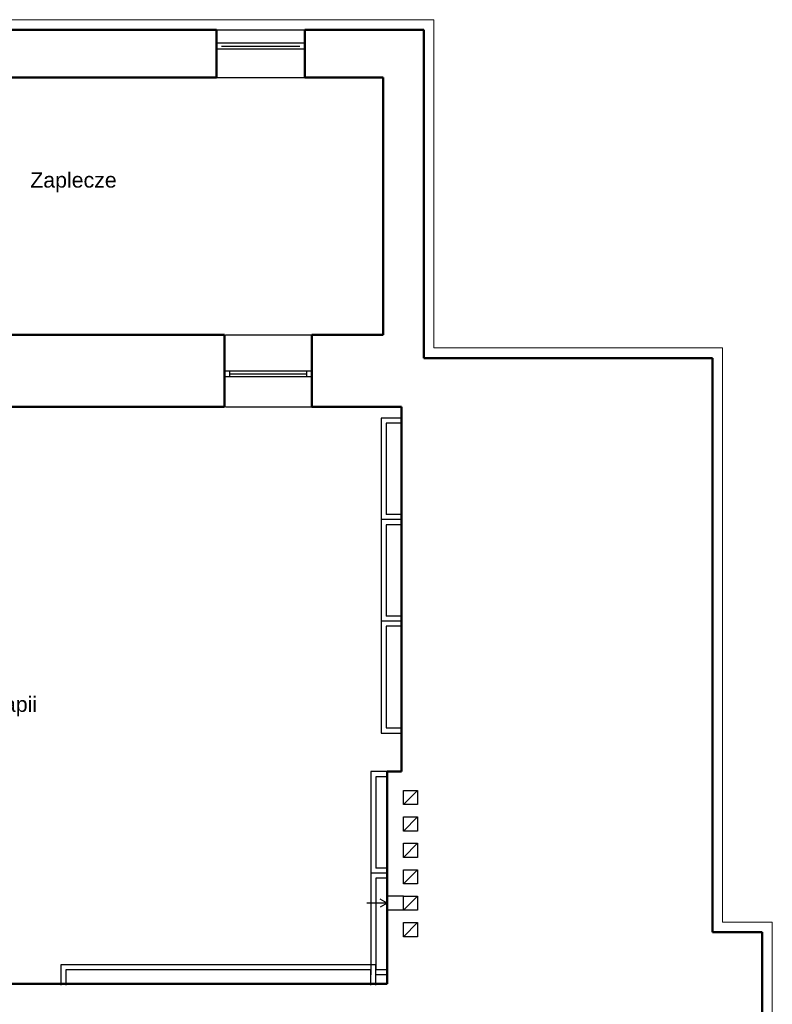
# Model space of a CAD drawing. Header units: millimetres. Extents: x 10990 to 23188, y -38075 to -27370.
# Tile 12 of 29: x 15284 to 16024, y -28654 to -27685. Entities that reach past the tile are written whole.
import ezdxf

# ---------------------------------------------------------------- set-up
doc = ezdxf.new("R2010")
doc.units = ezdxf.units.MM
doc.layers.add('2DS_PLS_kan', color=30, linetype='Continuous', lineweight=25)
doc.layers.add('Przekrój', color=180, linetype='Continuous', lineweight=50)
for name, color, linetype in [('A-Instal-G', 7, 'Continuous'), ('Okna', 40, 'Continuous'), ('Opis okno', 50, 'Continuous'), ('Widokowa', 94, 'Continuous')]:
    doc.layers.add(name, color=color, linetype=linetype)
doc.styles.add('Arial', font='arial.ttf')

msp = doc.modelspace()

# ---------------------------------------------------------------- linework, layer by layer
at = {"layer": 'A-Instal-G'}
for p, q in [((15659.28, -28077.12), (15639.28, -28077.12)), ((15639.28, -28077.12), (15639.28, -28387.12)), ((15659.28, -28082.12), (15644.28, -28082.12)), ((15644.28, -28082.12), (15644.28, -28172.12)), ((15659.28, -28177.12), (15639.28, -28177.12)), ((15659.28, -28177.12), (15639.28, -28177.12)), ((15659.28, -28172.12), (15644.28, -28172.12)), ((15644.28, -28182.12), (15644.28, -28272.12)), ((15659.28, -28182.12), (15644.28, -28182.12)), ((15659.28, -28272.12), (15644.28, -28272.12)), ((15659.28, -28277.12), (15639.28, -28277.12)), ((15659.28, -28277.12), (15639.28, -28277.12)), ((15659.28, -28282.12), (15644.28, -28282.12)), ((15644.28, -28282.12), (15644.28, -28382.12)), ((15639.28, -28387.12), (15659.28, -28387.12)), ((15644.28, -28382.12), (15659.28, -28382.12)), ((15645.28, -28425.12), (15629.28, -28425.12)), ((15629.28, -28425.12), (15629.28, -28625.12)), ((15645.28, -28430.12), (15634.28, -28430.12)), ((15634.28, -28430.12), (15634.28, -28520.12)), ((15645.28, -28525.12), (15629.28, -28525.12)), ((15645.28, -28525.12), (15629.28, -28525.12)), ((15645.28, -28520.12), (15634.28, -28520.12)), ((15645.28, -28530.12), (15634.28, -28530.12)), ((15634.28, -28530.12), (15634.28, -28620.12)), ((15634.28, -28615.12), (15324.28, -28615.12)), ((15324.28, -28615.12), (15324.28, -28635.12)), ((15629.28, -28620.12), (15329.28, -28620.12)), ((15329.28, -28620.12), (15329.28, -28635.12)), ((15629.28, -28635.12), (15629.28, -28620.12)), ((15634.28, -28635.12), (15634.28, -28615.12)), ((15645.28, -28620.12), (15634.28, -28620.12)), ((15645.28, -28625.12), (15634.28, -28625.12))]:
    msp.add_line(p, q, dxfattribs=at)
at = {"layer": 'Okna'}
for p, q in [((15571.28, -28031.12), (15485.28, -28031.12)), ((15490.28, -28031.12), (15490.28, -28036.12)), ((15566.28, -28036.12), (15566.28, -28031.12)), ((15485.28, -28036.12), (15571.28, -28036.12)), ((15490.28, -28033.62), (15566.28, -28033.62))]:
    msp.add_line(p, q, dxfattribs=at)
at = {"layer": 'Opis okno'}
for p, q in [((15564.28, -27708.12), (15477.28, -27708.12)), ((15482.28, -27711.12), (15559.28, -27711.12)), ((15564.28, -27714.12), (15477.28, -27714.12))]:
    msp.add_line(p, q, dxfattribs=at)
at = {"layer": 'Przekrój', "lineweight": 20}
for p, q in [((14476.28, -27685.12), (15691.28, -27685.12)), ((15691.28, -27685.12), (15691.28, -28008.12)), ((15691.28, -28008.12), (15975.28, -28008.12)), ((15975.28, -28008.12), (15975.28, -28573.12)), ((15975.28, -28573.12), (16024.28, -28573.12)), ((16024.28, -28573.12), (16024.28, -28727.12))]:
    msp.add_line(p, q, dxfattribs=at)
at = {"layer": 'Przekrój'}
for p, q in [((15262.28, -27695.12), (15477.28, -27695.12)), ((15477.28, -27742.12), (15477.28, -27695.12)), ((15564.28, -27695.12), (15681.28, -27695.12)), ((15564.28, -27742.12), (15564.28, -27695.12)), ((15681.28, -27695.12), (15681.28, -28018.12)), ((15477.28, -27742.12), (15262.28, -27742.12)), ((15641.28, -27742.12), (15564.28, -27742.12)), ((15641.28, -27995.12), (15641.28, -27742.12)), ((15272.28, -27995.12), (15485.28, -27995.12)), ((15485.28, -28066.12), (15485.28, -27995.12)), ((15485.28, -27995.12), (15485.28, -28066.12)), ((15571.28, -27995.12), (15571.28, -28066.12)), ((15571.28, -27995.12), (15641.28, -27995.12)), ((15571.28, -28066.12), (15571.28, -27995.12)), ((15681.28, -28018.12), (15965.28, -28018.12)), ((15965.28, -28018.12), (15965.28, -28583.12)), ((15571.28, -28066.12), (15571.28, -28036.12)), ((15272.28, -28066.12), (15485.28, -28066.12)), ((15571.28, -28066.12), (15659.28, -28066.12)), ((15659.28, -28066.12), (15659.28, -28425.12)), ((15659.28, -28425.12), (15645.28, -28425.12)), ((15645.28, -28425.12), (15645.28, -28634.12)), ((15965.28, -28583.12), (16014.28, -28583.12)), ((16014.28, -28583.12), (16014.28, -28717.12)), ((15645.28, -28634.12), (14991.28, -28634.12))]:
    msp.add_line(p, q, dxfattribs=at)
at = {"layer": 'Widokowa'}
for p, q in [((15477.28, -27695.12), (15564.28, -27695.12)), ((15477.28, -27742.12), (15564.28, -27742.12)), ((15486.28, -27995.12), (15571.28, -27995.12)), ((15486.28, -28066.12), (15571.28, -28066.12)), ((15661.28, -28443.62), (15675.28, -28443.62)), ((15661.28, -28457.62), (15661.28, -28443.62)), ((15661.28, -28457.62), (15675.28, -28443.62)), ((15675.28, -28443.62), (15675.28, -28457.62)), ((15675.28, -28457.62), (15661.28, -28457.62)), ((15661.28, -28469.62), (15675.28, -28469.62)), ((15661.28, -28483.62), (15661.28, -28469.62)), ((15661.28, -28483.62), (15675.28, -28469.62)), ((15675.28, -28469.62), (15675.28, -28483.62)), ((15675.28, -28483.62), (15661.28, -28483.62)), ((15661.28, -28495.62), (15675.28, -28495.62)), ((15661.28, -28509.62), (15661.28, -28495.62)), ((15661.28, -28509.62), (15675.28, -28495.62)), ((15675.28, -28495.62), (15675.28, -28509.62)), ((15675.28, -28509.62), (15661.28, -28509.62)), ((15661.28, -28521.62), (15675.28, -28521.62)), ((15661.28, -28535.62), (15661.28, -28521.62)), ((15661.28, -28535.62), (15675.28, -28521.62)), ((15675.28, -28521.62), (15675.28, -28535.62)), ((15675.28, -28535.62), (15661.28, -28535.62)), ((15645.28, -28554.62), (15625.28, -28554.62)), ((15645.28, -28554.62), (15638.48, -28550.69)), ((15645.28, -28554.62), (15638.48, -28558.54)), ((15661.28, -28547.62), (15645.28, -28547.62)), ((15661.28, -28547.62), (15675.28, -28547.62)), ((15661.28, -28561.62), (15661.28, -28547.62)), ((15661.28, -28561.62), (15675.28, -28547.62)), ((15675.28, -28547.62), (15675.28, -28561.62)), ((15661.28, -28561.62), (15645.28, -28561.62)), ((15675.28, -28561.62), (15661.28, -28561.62)), ((15661.28, -28573.62), (15675.28, -28573.62)), ((15661.28, -28587.62), (15661.28, -28573.62)), ((15661.28, -28587.62), (15675.28, -28573.62)), ((15675.28, -28573.62), (15675.28, -28587.62)), ((15675.28, -28587.62), (15661.28, -28587.62))]:
    msp.add_line(p, q, dxfattribs=at)

# ---------------------------------------------------------------- texts
at = {"layer": '2DS_PLS_kan', "style": 'Arial'}
for s, p in [('Zaplecze', (15294.16, -27850.38, 0)), ('Sala kinezyterapii', (15136.63, -28366.29, 0))]:
    msp.add_text(s, height=15, dxfattribs=at).set_placement(p)

doc.saveas('drawing.dxf')
